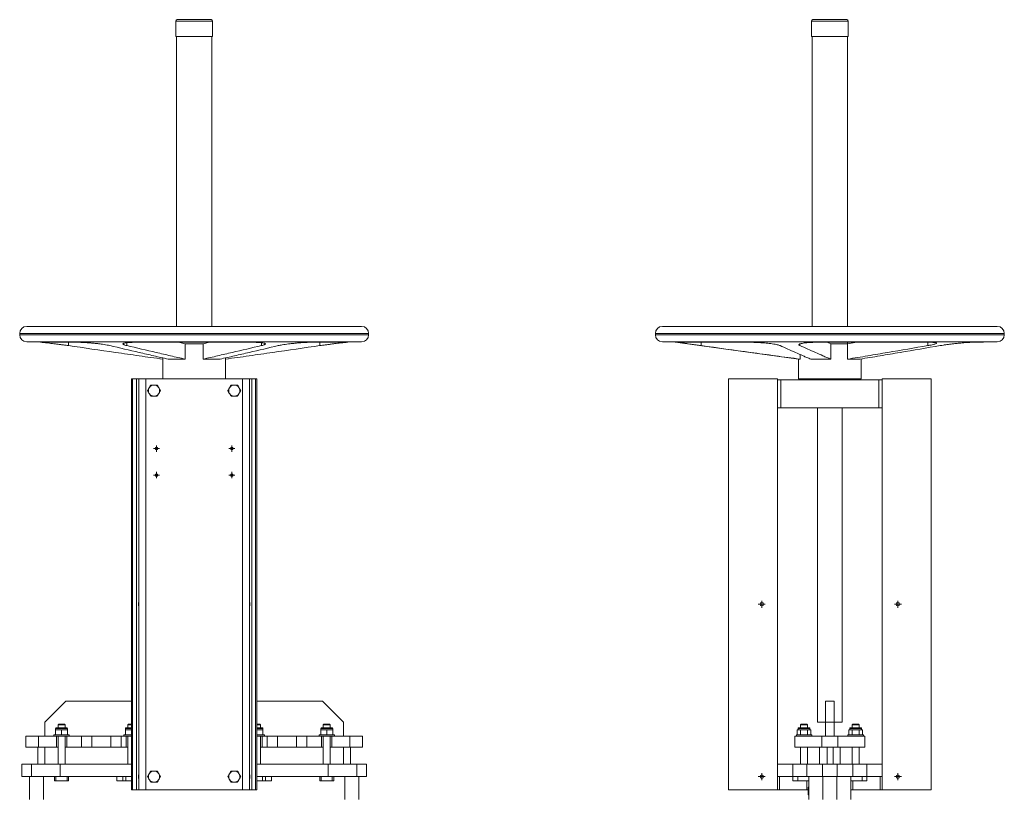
# Model space of a CAD drawing. Header units: millimetres. Extents: x -477 to 13693, y -1553 to 22661.
# Tile 2 of 2: x -416 to 13693, y 11519 to 22661. Entities that reach past the tile are written whole.
import ezdxf

# ---------------------------------------------------------------- set-up
doc = ezdxf.new("R2010")
doc.units = ezdxf.units.MM
doc.header["$LTSCALE"] = 10

# ---------------------------------------------------------------- blocks, each defined once
blk = doc.blocks.new('SW_CENTERMARKSYMBOL_12')
at = {"color": 0, "linetype": 'Continuous', "lineweight": 0}
for p, q in [((-25, 0), (-45, 0)), ((0, 0), (-25, 0)), ((0, 25), (0, 45)), ((0, 0), (0, 25)), ((0, 0), (0, -25)), ((0, 0), (25, 0)), ((25, 0), (45, 0)), ((0, -25), (0, -45))]:
    blk.add_line(p, q, dxfattribs=at)
blk = doc.blocks.new('SW_CENTERMARKSYMBOL_13')
at = {"color": 0, "linetype": 'Continuous', "lineweight": 0}
for p, q in [((-25, 0), (-45, 0)), ((0, 0), (-25, 0)), ((0, 25), (0, 45)), ((0, 0), (0, 25)), ((0, 0), (0, -25)), ((0, 0), (25, 0)), ((25, 0), (45, 0)), ((0, -25), (0, -45))]:
    blk.add_line(p, q, dxfattribs=at)
blk = doc.blocks.new('SW_CENTERMARKSYMBOL_14')
at = {"color": 0, "linetype": 'Continuous', "lineweight": 0}
for p, q in [((-25, 0), (-45, 0)), ((0, 0), (-25, 0)), ((0, 25), (0, 45)), ((0, 0), (0, 25)), ((0, 0), (0, -25)), ((0, 0), (25, 0)), ((25, 0), (45, 0)), ((0, -25), (0, -45))]:
    blk.add_line(p, q, dxfattribs=at)
blk = doc.blocks.new('SW_CENTERMARKSYMBOL_15')
at = {"color": 0, "linetype": 'Continuous', "lineweight": 0}
for p, q in [((-25, 0), (-45, 0)), ((0, 0), (-25, 0)), ((0, 25), (0, 45)), ((0, 0), (0, 25)), ((0, 0), (0, -25)), ((0, 0), (25, 0)), ((25, 0), (45, 0)), ((0, -25), (0, -45))]:
    blk.add_line(p, q, dxfattribs=at)
blk = doc.blocks.new('SW_CENTERMARKSYMBOL_16')
at = {"color": 0, "linetype": 'Continuous', "lineweight": 0}
for p, q in [((-25, 0), (-50, 0)), ((0, 0), (-25, 0)), ((0, 25), (0, 50)), ((0, 0), (0, 25)), ((0, 0), (0, -25)), ((0, 0), (25, 0)), ((25, 0), (50, 0)), ((0, -25), (0, -50))]:
    blk.add_line(p, q, dxfattribs=at)
blk = doc.blocks.new('SW_CENTERMARKSYMBOL_17')
at = {"color": 0, "linetype": 'Continuous', "lineweight": 0}
for p, q in [((-25, 0), (-50, 0)), ((0, 0), (-25, 0)), ((0, 25), (0, 50)), ((0, 0), (0, 25)), ((0, 0), (0, -25)), ((0, 0), (25, 0)), ((25, 0), (50, 0)), ((0, -25), (0, -50))]:
    blk.add_line(p, q, dxfattribs=at)
blk = doc.blocks.new('SW_CENTERMARKSYMBOL_18')
at = {"color": 0, "linetype": 'Continuous', "lineweight": 0}
for p, q in [((-25, 0), (-50, 0)), ((0, 0), (-25, 0)), ((0, 25), (0, 50)), ((0, 0), (0, 25)), ((0, 0), (0, -25)), ((0, 0), (25, 0)), ((25, 0), (50, 0)), ((0, -25), (0, -50))]:
    blk.add_line(p, q, dxfattribs=at)
blk = doc.blocks.new('SW_CENTERMARKSYMBOL_19')
at = {"color": 0, "linetype": 'Continuous', "lineweight": 0}
for p, q in [((-25, 0), (-50, 0)), ((0, 0), (-25, 0)), ((0, 25), (0, 50)), ((0, 0), (0, 25)), ((0, 0), (0, -25)), ((0, 0), (25, 0)), ((25, 0), (50, 0)), ((0, -25), (0, -50))]:
    blk.add_line(p, q, dxfattribs=at)

msp = doc.modelspace()

# ---------------------------------------------------------------- linework, layer by layer
at = {"color": 7, "linetype": 'Continuous', "lineweight": 15}
for p, q in [((1821, 22641), (1821, 22421)), ((1841, 22661), (2084, 22661)), ((2084, 22661), (2326, 22661)), ((2346, 22421), (2346, 22641)), ((10931, 22641), (10931, 22421)), ((11436, 22661), (10951, 22661)), ((11456, 22421), (11456, 22641)), ((1821, 22421), (2084, 22421)), ((1831, 22421), (1831, 18266)), ((2084, 22421), (2346, 22421)), ((2336, 18266), (2336, 22421)), ((10931, 22421), (11456, 22421)), ((10941, 22421), (10941, 18266)), ((11446, 18266), (11446, 22421)), ((-316, 18266), (4484, 18266)), ((8793, 18266), (11193, 18266)), ((11193, 18266), (13593, 18266)), ((-416, 18166), (-416, 18146)), ((4584, 18146), (4584, 18166)), ((8693, 18166), (8693, 18146)), ((13693, 18146), (13693, 18166)), ((-316, 18046), (4484, 18046)), ((-166, 18046), (-116, 18039)), ((406, 18039), (-116, 18039)), ((2919, 18039), (1249, 18039)), ((1861, 18039), (1956, 18017)), ((1956, 18017), (2212, 18017)), ((1956, 17797), (1956, 18017)), ((2306, 18039), (2212, 18017)), ((2212, 17797), (2212, 18017)), ((4284, 18039), (3762, 18039)), ((4284, 18039), (4334, 18046)), ((8793, 18046), (11193, 18046)), ((8943, 18046), (10743, 17797)), ((10037, 18039), (9056, 18039)), ((12616, 18039), (11028, 18039)), ((11155, 18039), (11205, 18017)), ((11193, 18046), (13593, 18046)), ((11205, 18017), (11448, 18017)), ((11205, 17797), (11205, 18017)), ((11446, 18017), (11446, 18039)), ((11578, 18039), (11448, 18017)), ((11448, 17797), (11448, 18017)), ((13393, 18039), (13229, 18039)), ((13393, 18039), (13443, 18046)), ((1598, 17802), (1634, 17797)), ((1634, 17797), (1634, 17815)), ((1634, 17797), (1634, 17516)), ((1634, 17797), (1634, 17797)), ((1713, 17797), (1956, 17797)), ((2212, 17797), (2455, 17797)), ((2534, 17797), (2534, 17815)), ((2534, 17797), (2569, 17802)), ((2534, 17516), (2534, 17797)), ((2534, 17797), (2534, 17797)), ((10743, 17797), (10743, 17516)), ((10743, 17797), (10769, 17797)), ((10769, 17797), (10769, 17863)), ((10919, 17797), (11205, 17797)), ((11448, 17797), (11624, 17797)), ((11643, 17516), (11643, 17800)), ((1184, 17516), (1184, 11626)), ((1184, 17516), (1202, 17516)), ((1202, 17516), (1202, 11626)), ((1202, 17516), (1257, 17516)), ((1257, 17516), (1257, 11626)), ((1257, 17516), (1291, 17516)), ((1291, 17516), (1291, 11626)), ((1291, 17516), (1390, 17516)), ((1390, 17516), (1390, 11626)), ((1390, 17516), (2777, 17516)), ((2777, 17516), (2777, 11626)), ((2777, 17516), (2877, 17516)), ((2877, 17516), (2877, 11626)), ((2877, 17516), (2910, 17516)), ((2910, 17516), (2910, 11626)), ((2910, 17516), (2965, 17516)), ((2965, 17516), (2965, 11626)), ((2965, 17516), (2984, 17516)), ((2984, 17516), (2984, 11626)), ((9743, 17516), (9743, 11626)), ((10443, 17516), (9743, 17516)), ((10443, 17516), (10443, 11626)), ((10443, 17501), (10493, 17501)), ((10493, 17501), (10493, 17101)), ((10493, 17501), (11893, 17501)), ((10743, 17516), (11193, 17516)), ((10896, 17516), (10896, 17501)), ((11193, 17516), (11643, 17516)), ((11491, 17501), (11491, 17516)), ((11893, 17501), (11893, 17101)), ((11893, 17501), (11943, 17501)), ((11943, 17516), (11943, 11626)), ((11943, 17516), (12643, 17516)), ((12643, 17516), (12643, 11626)), ((1443, 17391), (1436, 17380)), ((1515, 17426), (1502, 17426)), ((1581, 17380), (1575, 17391)), ((2593, 17391), (2586, 17380)), ((2665, 17426), (2652, 17426)), ((2731, 17380), (2725, 17391)), ((1436, 17311), (1443, 17300)), ((1502, 17266), (1515, 17266)), ((1575, 17300), (1581, 17311)), ((2586, 17311), (2593, 17300)), ((2652, 17266), (2665, 17266)), ((2725, 17300), (2731, 17311)), ((10443, 17101), (10493, 17101)), ((10493, 17101), (11893, 17101)), ((11018, 17101), (11018, 12596)), ((11368, 12596), (11368, 17101)), ((11893, 17101), (11943, 17101)), ((244, 12896), (-56, 12596)), ((244, 12896), (1184, 12896)), ((2984, 12896), (3924, 12896)), ((4224, 12596), (3924, 12896)), ((11133, 12896), (11253, 12896)), ((11133, 12596), (11133, 12896)), ((11253, 12896), (11253, 12596)), ((-56, 12396), (-56, 12596)), ((144, 12566), (134, 12556)), ((144, 12566), (184, 12566)), ((184, 12566), (224, 12566)), ((234, 12556), (224, 12566)), ((1144, 12566), (1134, 12556)), ((1144, 12566), (1184, 12566)), ((2984, 12566), (3024, 12566)), ((3034, 12556), (3024, 12566)), ((3944, 12566), (3934, 12556)), ((3944, 12566), (3984, 12566)), ((3984, 12566), (4024, 12566)), ((4034, 12556), (4024, 12566)), ((4224, 12396), (4224, 12596)), ((10783, 12566), (10773, 12556)), ((10783, 12566), (10863, 12566)), ((10873, 12556), (10863, 12566)), ((11018, 12596), (11133, 12596)), ((11253, 12596), (11133, 12596)), ((11133, 12396), (11133, 12596)), ((11253, 12396), (11253, 12596)), ((11253, 12596), (11368, 12596)), ((11523, 12566), (11513, 12556)), ((11523, 12566), (11603, 12566)), ((11613, 12556), (11603, 12566)), ((99, 12506), (99, 12486)), ((99, 12486), (99, 12416)), ((99, 12486), (141, 12486)), ((109, 12516), (184, 12516)), ((134, 12556), (134, 12516)), ((184, 12556), (134, 12556)), ((141, 12486), (184, 12486)), ((234, 12556), (184, 12556)), ((184, 12516), (259, 12516)), ((184, 12486), (184, 12416)), ((184, 12486), (226, 12486)), ((226, 12486), (269, 12486)), ((234, 12516), (234, 12556)), ((269, 12486), (269, 12506)), ((269, 12486), (269, 12416)), ((1099, 12506), (1099, 12486)), ((1099, 12486), (1099, 12416)), ((1099, 12486), (1141, 12486)), ((1109, 12516), (1184, 12516)), ((1134, 12556), (1134, 12516)), ((1184, 12556), (1134, 12556)), ((1141, 12486), (1184, 12486)), ((3034, 12556), (2984, 12556)), ((2984, 12516), (3059, 12516)), ((3026, 12486), (2984, 12486)), ((3069, 12486), (3026, 12486)), ((3034, 12516), (3034, 12556)), ((3069, 12486), (3069, 12506)), ((3069, 12486), (3069, 12416)), ((3899, 12506), (3899, 12486)), ((3899, 12486), (3899, 12416)), ((3941, 12486), (3899, 12486)), ((3909, 12516), (3984, 12516)), ((3934, 12556), (3934, 12516)), ((3984, 12556), (3934, 12556)), ((3984, 12486), (3941, 12486)), ((4034, 12556), (3984, 12556)), ((3984, 12516), (4059, 12516)), ((3984, 12486), (3984, 12416)), ((4026, 12486), (3984, 12486)), ((4069, 12486), (4026, 12486)), ((4034, 12516), (4034, 12556)), ((4069, 12486), (4069, 12506)), ((4069, 12486), (4069, 12416)), ((10725, 12486), (10725, 12416)), ((10749, 12486), (10725, 12486)), ((10738, 12506), (10738, 12486)), ((10748, 12516), (10898, 12516)), ((10774, 12486), (10749, 12486)), ((10773, 12556), (10773, 12516)), ((10873, 12556), (10773, 12556)), ((10774, 12486), (10774, 12416)), ((10823, 12486), (10774, 12486)), ((10872, 12486), (10823, 12486)), ((10872, 12486), (10872, 12416)), ((10897, 12486), (10872, 12486)), ((10873, 12516), (10873, 12556)), ((10921, 12486), (10897, 12486)), ((10908, 12486), (10908, 12506)), ((10921, 12486), (10921, 12416)), ((11465, 12486), (11465, 12416)), ((11465, 12486), (11489, 12486)), ((11478, 12506), (11478, 12486)), ((11488, 12516), (11638, 12516)), ((11489, 12486), (11514, 12486)), ((11513, 12556), (11513, 12516)), ((11613, 12556), (11513, 12556)), ((11514, 12486), (11514, 12416)), ((11514, 12486), (11563, 12486)), ((11563, 12486), (11612, 12486)), ((11612, 12486), (11612, 12416)), ((11612, 12486), (11637, 12486)), ((11613, 12516), (11613, 12556)), ((11637, 12486), (11661, 12486)), ((11648, 12486), (11648, 12506)), ((11661, 12486), (11661, 12416)), ((-326, 12396), (-326, 12236)), ((-326, 12396), (-147, 12396)), ((-147, 12396), (-147, 12236)), ((-147, 12396), (109, 12396)), ((74, 12416), (74, 12396)), ((74, 12416), (184, 12416)), ((109, 12396), (109, 12236)), ((109, 12396), (259, 12396)), ((134, 12396), (134, 11996)), ((184, 12416), (294, 12416)), ((234, 11996), (234, 12396)), ((259, 12396), (259, 12236)), ((259, 12396), (469, 12396)), ((294, 12396), (294, 12416)), ((469, 12396), (469, 12236)), ((469, 12396), (619, 12396)), ((619, 12396), (619, 12236)), ((619, 12396), (889, 12396)), ((889, 12396), (889, 12236)), ((889, 12396), (1039, 12396)), ((1039, 12396), (1039, 12236)), ((1039, 12396), (1109, 12396)), ((1074, 12416), (1074, 12396)), ((1074, 12416), (1184, 12416)), ((1109, 12396), (1109, 12236)), ((1109, 12396), (1184, 12396)), ((1134, 12396), (1134, 11996)), ((3094, 12416), (2984, 12416)), ((3059, 12396), (2984, 12396)), ((3034, 11996), (3034, 12396)), ((3059, 12396), (3059, 12236)), ((3059, 12396), (3129, 12396)), ((3094, 12396), (3094, 12416)), ((3129, 12396), (3129, 12236)), ((3129, 12396), (3279, 12396)), ((3279, 12396), (3279, 12236)), ((3279, 12396), (3549, 12396)), ((3549, 12396), (3549, 12236)), ((3549, 12396), (3699, 12396)), ((3699, 12396), (3699, 12236)), ((3699, 12396), (3909, 12396)), ((3874, 12416), (3874, 12396)), ((3984, 12416), (3874, 12416)), ((3909, 12396), (3909, 12236)), ((4059, 12396), (3909, 12396)), ((3934, 12396), (3934, 11996)), ((4094, 12416), (3984, 12416)), ((4034, 11996), (4034, 12396)), ((4059, 12396), (4059, 12236)), ((4059, 12396), (4315, 12396)), ((4094, 12396), (4094, 12416)), ((4315, 12396), (4315, 12236)), ((4315, 12396), (4494, 12396)), ((4494, 12396), (4494, 12236)), ((10693, 12396), (10693, 12236)), ((10693, 12396), (11077, 12396)), ((10713, 12416), (10713, 12396)), ((10933, 12416), (10713, 12416)), ((10933, 12396), (10933, 12416)), ((11077, 12396), (11077, 12236)), ((11077, 12396), (11309, 12396)), ((11309, 12396), (11309, 12236)), ((11309, 12396), (11693, 12396)), ((11453, 12416), (11453, 12396)), ((11453, 12416), (11673, 12416)), ((11673, 12396), (11673, 12416)), ((11693, 12396), (11693, 12236)), ((-326, 12236), (-147, 12236)), ((-157, 12236), (-157, 11996)), ((-156, 12236), (-156, 11996)), ((-147, 12236), (109, 12236)), ((-56, 12236), (-56, 11996)), ((109, 12236), (134, 12236)), ((234, 12236), (259, 12236)), ((259, 12236), (469, 12236)), ((469, 12236), (619, 12236)), ((619, 12236), (889, 12236)), ((889, 12236), (1039, 12236)), ((1039, 12236), (1109, 12236)), ((1109, 12236), (1134, 12236)), ((3034, 12236), (3059, 12236)), ((3059, 12236), (3129, 12236)), ((3129, 12236), (3279, 12236)), ((3279, 12236), (3549, 12236)), ((3549, 12236), (3699, 12236)), ((3699, 12236), (3909, 12236)), ((3909, 12236), (3934, 12236)), ((4034, 12236), (4059, 12236)), ((4059, 12236), (4315, 12236)), ((4224, 12236), (4224, 11996)), ((4315, 12236), (4494, 12236)), ((4324, 11996), (4324, 12236)), ((4324, 12236), (4324, 11996)), ((10693, 12236), (11077, 12236)), ((10773, 12236), (10773, 11996)), ((10873, 11996), (10873, 12236)), ((11043, 12236), (11043, 11996)), ((11077, 12236), (11309, 12236)), ((11153, 12236), (11153, 11996)), ((11243, 12236), (11243, 11996)), ((11309, 12236), (11693, 12236)), ((11343, 12236), (11343, 11996)), ((11513, 12236), (11513, 11996)), ((11613, 11996), (11613, 12236)), ((-386, 11816), (-386, 11996)), ((-386, 11996), (-246, 11996)), ((-246, 11816), (-246, 11996)), ((-246, 11996), (164, 11996)), ((164, 11816), (164, 11996)), ((164, 11996), (1184, 11996)), ((2984, 11996), (4004, 11996)), ((4004, 11816), (4004, 11996)), ((4004, 11996), (4413, 11996)), ((4413, 11816), (4413, 11996)), ((4413, 11996), (4554, 11996)), ((4554, 11816), (4554, 11996)), ((10443, 11996), (10665, 11996)), ((10665, 11816), (10665, 11996)), ((10665, 11996), (10865, 11996)), ((10865, 11816), (10865, 11996)), ((10865, 11996), (11089, 11996)), ((11089, 11816), (11089, 11996)), ((11089, 11996), (11297, 11996)), ((11297, 11816), (11297, 11996)), ((11297, 11996), (11522, 11996)), ((11522, 11816), (11522, 11996)), ((11522, 11996), (11721, 11996)), ((11721, 11816), (11721, 11996)), ((11721, 11996), (11943, 11996)), ((1443, 11861), (1436, 11850)), ((1515, 11896), (1502, 11896)), ((1581, 11850), (1575, 11861)), ((2593, 11861), (2586, 11850)), ((2665, 11896), (2652, 11896)), ((2731, 11850), (2725, 11861)), ((-386, 11816), (-246, 11816)), ((-276, 11486), (-276, 11816)), ((-246, 11816), (136, 11816)), ((-76, 11486), (-76, 11816)), ((84, 11756), (84, 11816)), ((104, 11756), (84, 11756)), ((104, 11756), (104, 11816)), ((263, 11756), (104, 11756)), ((163, 11816), (136, 11816)), ((163, 11816), (164, 11816)), ((164, 11816), (169, 11816)), ((169, 11816), (1184, 11816)), ((263, 11756), (263, 11816)), ((284, 11756), (263, 11756)), ((284, 11756), (284, 11816)), ((974, 11756), (974, 11816)), ((1060, 11756), (974, 11756)), ((1060, 11756), (1060, 11816)), ((1106, 11756), (1060, 11756)), ((1106, 11756), (1106, 11816)), ((1184, 11756), (1106, 11756)), ((1436, 11781), (1443, 11770)), ((1502, 11736), (1515, 11736)), ((1575, 11770), (1581, 11781)), ((2586, 11781), (2593, 11770)), ((2652, 11736), (2665, 11736)), ((2725, 11770), (2731, 11781)), ((2984, 11816), (3999, 11816)), ((3062, 11756), (2984, 11756)), ((3062, 11756), (3062, 11816)), ((3107, 11756), (3062, 11756)), ((3107, 11756), (3107, 11816)), ((3194, 11756), (3107, 11756)), ((3194, 11756), (3194, 11816)), ((3884, 11756), (3884, 11816)), ((3904, 11756), (3884, 11756)), ((3904, 11756), (3904, 11816)), ((4063, 11756), (3904, 11756)), ((3999, 11816), (4004, 11816)), ((4032, 11816), (4004, 11816)), ((4004, 11816), (4004, 11816)), ((4032, 11816), (4413, 11816)), ((4063, 11756), (4063, 11816)), ((4084, 11756), (4063, 11756)), ((4084, 11756), (4084, 11816)), ((4244, 11486), (4244, 11816)), ((4413, 11816), (4554, 11816)), ((4444, 11486), (4444, 11816)), ((10443, 11816), (10664, 11816)), ((10473, 11626), (10473, 11816)), ((10662, 11816), (10662, 11756)), ((10732, 11756), (10662, 11756)), ((10664, 11816), (10665, 11816)), ((10665, 11816), (10665, 11816)), ((10679, 11816), (10665, 11816)), ((10679, 11816), (10865, 11816)), ((10732, 11756), (10732, 11816)), ((10893, 11756), (10732, 11756)), ((10863, 11626), (10863, 11756)), ((10865, 11816), (11089, 11816)), ((10893, 11486), (10893, 11816)), ((11089, 11816), (11297, 11816)), ((11093, 11486), (11093, 11816)), ((11293, 11486), (11293, 11816)), ((11297, 11816), (11522, 11816)), ((11493, 11486), (11493, 11816)), ((11654, 11756), (11493, 11756)), ((11522, 11816), (11708, 11816)), ((11523, 11626), (11523, 11756)), ((11654, 11756), (11654, 11816)), ((11724, 11756), (11654, 11756)), ((11721, 11816), (11708, 11816)), ((11721, 11816), (11721, 11816)), ((11721, 11816), (11722, 11816)), ((11722, 11816), (11943, 11816)), ((11724, 11756), (11724, 11816)), ((11913, 11626), (11913, 11816)), ((1184, 11626), (1202, 11626)), ((1202, 11626), (1257, 11626)), ((1257, 11626), (1291, 11626)), ((1291, 11626), (1390, 11626)), ((1390, 11626), (2777, 11626)), ((2777, 11626), (2877, 11626)), ((2877, 11626), (2910, 11626)), ((2910, 11626), (2965, 11626)), ((2965, 11626), (2984, 11626)), ((10443, 11626), (9743, 11626)), ((10473, 11626), (10443, 11626)), ((10863, 11626), (10473, 11626)), ((10883, 11626), (10863, 11626)), ((10883, 11664), (10893, 11664)), ((10883, 11664), (10883, 11632)), ((10883, 11632), (10893, 11632)), ((10883, 11632), (10883, 11617)), ((10883, 11617), (10893, 11617)), ((10883, 11585), (10893, 11585)), ((11523, 11626), (11493, 11626)), ((11913, 11626), (11523, 11626)), ((11943, 11626), (11913, 11626)), ((11943, 11626), (12643, 11626)), ((10883, 11553), (10893, 11553))]:
    msp.add_line(p, q, dxfattribs=at)
at = {"color": 8, "linetype": 'Continuous', "lineweight": 15}
for p, q in [((1821, 22641), (2084, 22641)), ((2084, 22641), (2346, 22641)), ((10931, 22641), (11456, 22641)), ((-416, 18166), (4584, 18166)), ((-416, 18146), (4584, 18146)), ((8693, 18166), (11193, 18166)), ((8693, 18146), (11193, 18146)), ((11193, 18166), (13693, 18166)), ((11193, 18146), (13693, 18146)), ((282, 17991), (282, 18039)), ((1120, 17991), (1120, 18033)), ((3047, 17991), (3047, 18033)), ((3886, 17991), (3886, 18039)), ((9347, 17991), (9347, 18039)), ((10765, 17991), (10765, 18016)), ((12598, 17991), (12598, 18039)), ((184, 12506), (99, 12506)), ((269, 12506), (184, 12506)), ((1184, 12506), (1099, 12506)), ((3069, 12506), (2984, 12506)), ((3984, 12506), (3899, 12506)), ((4069, 12506), (3984, 12506)), ((10908, 12506), (10738, 12506)), ((11648, 12506), (11478, 12506))]:
    msp.add_line(p, q, dxfattribs=at)
at = {"color": 7, "linetype": 'Continuous', "lineweight": 15}
for centre, radius in [((1544, 16516), 20), ((2624, 16516), 20), ((1544, 16136), 20), ((2624, 16136), 20), ((10218, 14286), 25), ((12168, 14286), 25), ((10218, 11816), 25), ((12168, 11816), 25)]:
    msp.add_circle(centre, radius, dxfattribs=at)
for centre, radius, start, end in [((1841, 22641), 20, 90, 180), ((2326, 22641), 20, 0, 90), ((10951, 22641), 20, 90, 180), ((11436, 22641), 20, 0, 90), ((-316, 18166), 100, 90, 180), ((4484, 18166), 100, 0, 90), ((8793, 18166), 100, 90, 180), ((13593, 18166), 100, 0, 90), ((-316, 18146), 100, 180, 270), ((4484, 18146), 100, 270, 0), ((8793, 18146), 100, 180, 270), ((13593, 18146), 100, 270, 0), ((1509, 17346), 80.3, 154.5671, 205.4329), ((1509, 17346), 80.3, 94.5671, 145.4329), ((1509, 17346), 80.3, 34.5671, 85.4329), ((1509, 17346), 80.3, 334.5671, 25.4329), ((2659, 17346), 80.3, 154.5671, 205.4329), ((2659, 17346), 80.3, 94.5671, 145.4329), ((2659, 17346), 80.3, 34.5671, 85.4329), ((2659, 17346), 80.3, 334.5671, 25.4329), ((1509, 17346), 80.3, 214.5671, 265.4329), ((1509, 17346), 80.3, 274.5671, 325.4329), ((2659, 17346), 80.3, 214.5671, 265.4329), ((2659, 17346), 80.3, 274.5671, 325.4329), ((109, 12506), 10, 90, 180), ((259, 12506), 10, 0, 90), ((1109, 12506), 10, 90, 180), ((3059, 12506), 10, 0, 90), ((3909, 12506), 10, 90, 180), ((4059, 12506), 10, 0, 90), ((10748, 12506), 10, 90, 180), ((10898, 12506), 10, 0, 90), ((11488, 12506), 10, 90, 180), ((11638, 12506), 10, 0, 90), ((1509, 11816), 80.3, 94.5671, 145.4329), ((1509, 11816), 80.3, 34.5671, 85.4329), ((2659, 11816), 80.3, 94.5671, 145.4329), ((2659, 11816), 80.3, 34.5671, 85.4329), ((1509, 11816), 80.3, 154.5671, 205.4329), ((1509, 11816), 80.3, 214.5671, 265.4329), ((1509, 11816), 80.3, 274.5671, 325.4329), ((1509, 11816), 80.3, 334.5671, 25.4329), ((2659, 11816), 80.3, 154.5671, 205.4329), ((2659, 11816), 80.3, 214.5671, 265.4329), ((2659, 11816), 80.3, 274.5671, 325.4329), ((2659, 11816), 80.3, 334.5671, 25.4329)]:
    msp.add_arc(centre, radius, start, end, dxfattribs=at)
for centre in [(1287, 14286), (2881, 14286), (1287, 11816), (2881, 11816)]:
    msp.add_ellipse(centre, major_axis=(0, 25), ratio=0.069927, dxfattribs=at)
for points, knots in [([(-110, 18039), (-110, 18039), (-109, 18039), (-103, 18038), (-86, 18037), (-62, 18034), (-30, 18031), (8, 18026), (51, 18021), (98, 18015), (147, 18009), (198, 18002), (244, 17996), (271, 17992), (282, 17991)], [0, 0, 0, 0, 0.0052581, 0.0974004, 0.1895436, 0.2822884, 0.3750356, 0.4684052, 0.561778, 0.6551213, 0.7484677, 0.8423314, 0.9361965, 1, 1, 1, 1]), ([(1634, 17797), (1578, 17805), (1521, 17813), (1408, 17828), (1352, 17836), (1183, 17861), (1070, 17877), (732, 17925), (507, 17958), (282, 17991)], [0, 0, 0, 0, 0.125, 0.125, 0.25, 0.25, 0.5, 0.5, 1, 1, 1, 1]), ([(406, 18039), (414, 18039), (432, 18038), (465, 18038), (505, 18036), (552, 18033), (602, 18029), (652, 18024), (702, 18019), (750, 18013), (795, 18006), (840, 17999), (864, 17994), (877, 17991)], [0, 0, 0, 0, 0.069669, 0.139339, 0.231898, 0.324459, 0.416997, 0.509538, 0.6025, 0.695466, 0.789139, 0.882814, 1, 1, 1, 1]), ([(1713, 17797), (1678, 17805), (1643, 17813), (1574, 17828), (1539, 17836), (1434, 17861), (1365, 17877), (1156, 17925), (1017, 17958), (877, 17991)], [0, 0, 0, 0, 0.125, 0.125, 0.25, 0.25, 0.5, 0.5, 1, 1, 1, 1]), ([(1249, 18039), (1237, 18039), (1212, 18038), (1175, 18037), (1140, 18035), (1109, 18032), (1085, 18028), (1069, 18023), (1062, 18018), (1063, 18012), (1073, 18005), (1091, 17998), (1110, 17993), (1120, 17991)], [0, 0, 0, 0, 0.0746323, 0.1492649, 0.2423194, 0.335376, 0.4291498, 0.5229271, 0.6171296, 0.7113358, 0.8055195, 0.8997048, 1, 1, 1, 1]), ([(1956, 17797), (1921, 17805), (1886, 17813), (1816, 17828), (1782, 17836), (1677, 17861), (1608, 17877), (1399, 17925), (1259, 17958), (1120, 17991)], [0, 0, 0, 0, 0.125, 0.125, 0.25, 0.25, 0.5, 0.5, 1, 1, 1, 1]), ([(2212, 17797), (2247, 17805), (2281, 17813), (2351, 17828), (2386, 17836), (2490, 17861), (2560, 17877), (2769, 17925), (2908, 17958), (3047, 17991)], [0, 0, 0, 0, 0.125, 0.125, 0.25, 0.25, 0.5, 0.5, 1, 1, 1, 1]), ([(2455, 17797), (2489, 17805), (2524, 17813), (2594, 17828), (2629, 17836), (2733, 17861), (2803, 17877), (3012, 17925), (3151, 17958), (3290, 17991)], [0, 0, 0, 0, 0.125, 0.125, 0.25, 0.25, 0.5, 0.5, 1, 1, 1, 1]), ([(2534, 17797), (2590, 17805), (2646, 17813), (2759, 17828), (2815, 17836), (2984, 17861), (3097, 17877), (3435, 17925), (3660, 17958), (3886, 17991)], [0, 0, 0, 0, 0.125, 0.125, 0.25, 0.25, 0.5, 0.5, 1, 1, 1, 1]), ([(2919, 18039), (2931, 18039), (2956, 18038), (2992, 18037), (3027, 18035), (3058, 18032), (3082, 18028), (3098, 18023), (3106, 18018), (3104, 18012), (3094, 18005), (3076, 17998), (3057, 17993), (3047, 17991)], [0, 0, 0, 0, 0.0746323, 0.1492649, 0.2423194, 0.335376, 0.4291498, 0.5229271, 0.6171296, 0.7113358, 0.8055195, 0.8997048, 1, 1, 1, 1]), ([(3762, 18039), (3750, 18039), (3726, 18038), (3683, 18037), (3637, 18034), (3588, 18031), (3537, 18026), (3486, 18021), (3436, 18015), (3389, 18009), (3349, 18002), (3316, 17996), (3299, 17993), (3290, 17991)], [0, 0, 0, 0, 0.097199, 0.190062, 0.282926, 0.3765, 0.470077, 0.56413, 0.658185, 0.752215, 0.846247, 0.923123, 1, 1, 1, 1]), ([(4278, 18039), (4276, 18039), (4271, 18038), (4255, 18037), (4232, 18034), (4200, 18031), (4163, 18027), (4120, 18022), (4072, 18016), (4023, 18009), (3972, 18003), (3925, 17996), (3897, 17992), (3886, 17991)], [0, 0, 0, 0, 0.090697, 0.181396, 0.274574, 0.367755, 0.461647, 0.555542, 0.649825, 0.74411, 0.838375, 0.932642, 1, 1, 1, 1]), ([(9056, 18039), (9053, 18039), (9047, 18038), (9047, 18037), (9055, 18035), (9071, 18031), (9095, 18027), (9126, 18022), (9164, 18017), (9206, 18010), (9252, 18004), (9300, 17997), (9331, 17993), (9347, 17991)], [0, 0, 0, 0, 0.0817499, 0.1741556, 0.266563, 0.3589511, 0.451342, 0.5440955, 0.6368526, 0.7302969, 0.823744, 0.9118718, 1, 1, 1, 1]), ([(10769, 17797), (10710, 17805), (10650, 17813), (10532, 17828), (10473, 17836), (10295, 17861), (10176, 17877), (9821, 17925), (9584, 17958), (9347, 17991)], [0, 0, 0, 0, 0.125, 0.125, 0.25, 0.25, 0.5, 0.5, 1, 1, 1, 1]), ([(10037, 18039), (10052, 18039), (10081, 18038), (10129, 18037), (10179, 18034), (10230, 18031), (10279, 18027), (10326, 18022), (10370, 18016), (10408, 18010), (10440, 18003), (10464, 17997), (10475, 17993), (10480, 17991)], [0, 0, 0, 0, 0.091268, 0.183697, 0.276127, 0.368537, 0.46095, 0.553736, 0.646526, 0.740008, 0.833492, 0.916746, 1, 1, 1, 1]), ([(10919, 17797), (10901, 17805), (10883, 17813), (10846, 17828), (10828, 17836), (10773, 17861), (10736, 17877), (10626, 17925), (10553, 17958), (10480, 17991)], [0, 0, 0, 0, 0.125, 0.125, 0.25, 0.25, 0.5, 0.5, 1, 1, 1, 1]), ([(11028, 18039), (11027, 18039), (11010, 18039), (10975, 18038), (10928, 18037), (10883, 18034), (10844, 18031), (10810, 18026), (10783, 18021), (10763, 18015), (10752, 18009), (10749, 18002), (10754, 17996), (10762, 17992), (10765, 17991)], [0, 0, 0, 0, 0.0052581, 0.0974004, 0.1895436, 0.2822884, 0.3750356, 0.4684052, 0.561778, 0.6551213, 0.7484677, 0.8423314, 0.9361965, 1, 1, 1, 1]), ([(11205, 17797), (11186, 17805), (11168, 17813), (11131, 17828), (11113, 17836), (11058, 17861), (11022, 17877), (10912, 17925), (10839, 17958), (10765, 17991)], [0, 0, 0, 0, 0.125, 0.125, 0.25, 0.25, 0.5, 0.5, 1, 1, 1, 1]), ([(11448, 17797), (11496, 17805), (11544, 17813), (11640, 17828), (11688, 17836), (11832, 17861), (11927, 17877), (12215, 17925), (12407, 17958), (12598, 17991)], [0, 0, 0, 0, 0.125, 0.125, 0.25, 0.25, 0.5, 0.5, 1, 1, 1, 1]), ([(11624, 17797), (11672, 17805), (11720, 17813), (11816, 17828), (11864, 17836), (12008, 17861), (12104, 17877), (12391, 17925), (12583, 17958), (12775, 17991)], [0, 0, 0, 0, 0.125, 0.125, 0.25, 0.25, 0.5, 0.5, 1, 1, 1, 1]), ([(12616, 18039), (12625, 18039), (12644, 18038), (12670, 18038), (12694, 18036), (12712, 18033), (12721, 18029), (12723, 18024), (12716, 18019), (12700, 18013), (12677, 18006), (12644, 17999), (12615, 17994), (12598, 17991)], [0, 0, 0, 0, 0.069669, 0.139339, 0.231898, 0.324459, 0.416997, 0.509538, 0.6025, 0.695466, 0.789139, 0.882814, 1, 1, 1, 1]), ([(13229, 18039), (13223, 18039), (13212, 18038), (13187, 18037), (13154, 18035), (13114, 18032), (13069, 18028), (13020, 18023), (12970, 18018), (12918, 18012), (12868, 18005), (12819, 17998), (12790, 17993), (12775, 17991)], [0, 0, 0, 0, 0.0746323, 0.1492649, 0.2423194, 0.335376, 0.4291498, 0.5229271, 0.6171296, 0.7113358, 0.8055195, 0.8997048, 1, 1, 1, 1]), ([(1436, 17380), (1435, 17377), (1428, 17366), (1421, 17354), (1416, 17346)], [0, 0, 0, 0, 0.241244, 1, 1, 1, 1]), ([(1463, 17426), (1461, 17423), (1455, 17412), (1448, 17400), (1443, 17391)], [0, 0, 0, 0, 0.221714, 1, 1, 1, 1]), ([(1502, 17426), (1496, 17426), (1483, 17426), (1470, 17426), (1463, 17426)], [0, 0, 0, 0, 0.440376, 1, 1, 1, 1]), ([(1555, 17426), (1550, 17426), (1537, 17426), (1523, 17426), (1515, 17426)], [0, 0, 0, 0, 0.410469, 1, 1, 1, 1]), ([(1575, 17391), (1573, 17394), (1567, 17406), (1560, 17417), (1555, 17426)], [0, 0, 0, 0, 0.241232, 1, 1, 1, 1]), ([(1601, 17346), (1600, 17348), (1593, 17359), (1587, 17371), (1581, 17380)], [0, 0, 0, 0, 0.221713, 1, 1, 1, 1]), ([(2586, 17380), (2585, 17377), (2578, 17366), (2571, 17354), (2566, 17346)], [0, 0, 0, 0, 0.241244, 1, 1, 1, 1]), ([(2613, 17426), (2611, 17423), (2605, 17412), (2598, 17400), (2593, 17391)], [0, 0, 0, 0, 0.221713, 1, 1, 1, 1]), ([(2652, 17426), (2646, 17426), (2633, 17426), (2620, 17426), (2613, 17426)], [0, 0, 0, 0, 0.440376, 1, 1, 1, 1]), ([(2705, 17426), (2700, 17426), (2687, 17426), (2673, 17426), (2665, 17426)], [0, 0, 0, 0, 0.41047, 1, 1, 1, 1]), ([(2725, 17391), (2723, 17394), (2717, 17406), (2710, 17417), (2705, 17426)], [0, 0, 0, 0, 0.241231, 1, 1, 1, 1]), ([(2751, 17346), (2750, 17348), (2743, 17359), (2737, 17371), (2731, 17380)], [0, 0, 0, 0, 0.221713, 1, 1, 1, 1]), ([(1416, 17346), (1418, 17343), (1424, 17332), (1431, 17320), (1436, 17311)], [0, 0, 0, 0, 0.221725, 1, 1, 1, 1]), ([(1443, 17300), (1446, 17294), (1449, 17288), (1456, 17277), (1459, 17271), (1463, 17266)], [0, 0, 0, 0, 0.5, 0.5, 1, 1, 1, 1]), ([(1463, 17266), (1466, 17266), (1469, 17266), (1476, 17266), (1479, 17266), (1489, 17266), (1496, 17266), (1502, 17266)], [0, 0, 0, 0, 0.25, 0.25, 0.5, 0.5, 1, 1, 1, 1]), ([(1515, 17266), (1519, 17266), (1522, 17266), (1529, 17266), (1532, 17266), (1542, 17266), (1549, 17266), (1555, 17266)], [0, 0, 0, 0, 0.25, 0.25, 0.5, 0.5, 1, 1, 1, 1]), ([(1555, 17266), (1558, 17271), (1562, 17277), (1568, 17288), (1572, 17294), (1575, 17300)], [0, 0, 0, 0, 0.5, 0.5, 1, 1, 1, 1]), ([(1581, 17311), (1583, 17314), (1590, 17326), (1596, 17337), (1601, 17346)], [0, 0, 0, 0, 0.241232, 1, 1, 1, 1]), ([(2566, 17346), (2568, 17343), (2574, 17332), (2581, 17320), (2586, 17311)], [0, 0, 0, 0, 0.221726, 1, 1, 1, 1]), ([(2593, 17300), (2596, 17294), (2599, 17288), (2606, 17277), (2609, 17271), (2613, 17266)], [0, 0, 0, 0, 0.5, 0.5, 1, 1, 1, 1]), ([(2613, 17266), (2616, 17266), (2619, 17266), (2626, 17266), (2629, 17266), (2639, 17266), (2646, 17266), (2652, 17266)], [0, 0, 0, 0, 0.25, 0.25, 0.5, 0.5, 1, 1, 1, 1]), ([(2665, 17266), (2669, 17266), (2672, 17266), (2679, 17266), (2682, 17266), (2692, 17266), (2699, 17266), (2705, 17266)], [0, 0, 0, 0, 0.25, 0.25, 0.5, 0.5, 1, 1, 1, 1]), ([(2705, 17266), (2708, 17271), (2712, 17277), (2718, 17288), (2722, 17294), (2725, 17300)], [0, 0, 0, 0, 0.5, 0.5, 1, 1, 1, 1]), ([(2731, 17311), (2733, 17314), (2740, 17326), (2746, 17337), (2751, 17346)], [0, 0, 0, 0, 0.241232, 1, 1, 1, 1]), ([(1463, 11896), (1461, 11893), (1455, 11882), (1448, 11870), (1443, 11861)], [0, 0, 0, 0, 0.22172, 1, 1, 1, 1]), ([(1502, 11896), (1496, 11896), (1483, 11896), (1470, 11896), (1463, 11896)], [0, 0, 0, 0, 0.440376, 1, 1, 1, 1]), ([(1555, 11896), (1550, 11896), (1537, 11896), (1523, 11896), (1515, 11896)], [0, 0, 0, 0, 0.410469, 1, 1, 1, 1]), ([(1575, 11861), (1573, 11864), (1567, 11876), (1560, 11887), (1555, 11896)], [0, 0, 0, 0, 0.241232, 1, 1, 1, 1]), ([(2613, 11896), (2611, 11893), (2605, 11882), (2598, 11870), (2593, 11861)], [0, 0, 0, 0, 0.22172, 1, 1, 1, 1]), ([(2652, 11896), (2646, 11896), (2633, 11896), (2620, 11896), (2613, 11896)], [0, 0, 0, 0, 0.440376, 1, 1, 1, 1]), ([(2705, 11896), (2700, 11896), (2687, 11896), (2673, 11896), (2665, 11896)], [0, 0, 0, 0, 0.41047, 1, 1, 1, 1]), ([(2725, 11861), (2723, 11864), (2717, 11876), (2710, 11887), (2705, 11896)], [0, 0, 0, 0, 0.241231, 1, 1, 1, 1]), ([(1436, 11850), (1435, 11847), (1428, 11836), (1421, 11824), (1416, 11816)], [0, 0, 0, 0, 0.241232, 1, 1, 1, 1]), ([(1416, 11816), (1420, 11810), (1423, 11804), (1430, 11793), (1433, 11787), (1436, 11781)], [0, 0, 0, 0, 0.5, 0.5, 1, 1, 1, 1]), ([(1443, 11770), (1446, 11764), (1449, 11758), (1456, 11747), (1459, 11741), (1463, 11736)], [0, 0, 0, 0, 0.5, 0.5, 1, 1, 1, 1]), ([(1463, 11736), (1468, 11736), (1481, 11736), (1494, 11736), (1502, 11736)], [0, 0, 0, 0, 0.41047, 1, 1, 1, 1]), ([(1515, 11736), (1521, 11736), (1535, 11736), (1548, 11736), (1555, 11736)], [0, 0, 0, 0, 0.440376, 1, 1, 1, 1]), ([(1555, 11736), (1556, 11738), (1563, 11749), (1570, 11761), (1575, 11770)], [0, 0, 0, 0, 0.22172, 1, 1, 1, 1]), ([(1601, 11816), (1600, 11818), (1593, 11829), (1587, 11841), (1581, 11850)], [0, 0, 0, 0, 0.22172, 1, 1, 1, 1]), ([(1581, 11781), (1585, 11787), (1588, 11793), (1595, 11804), (1598, 11810), (1601, 11816)], [0, 0, 0, 0, 0.5, 0.5, 1, 1, 1, 1]), ([(2586, 11850), (2585, 11847), (2578, 11836), (2571, 11824), (2566, 11816)], [0, 0, 0, 0, 0.241232, 1, 1, 1, 1]), ([(2566, 11816), (2570, 11810), (2573, 11804), (2580, 11793), (2583, 11787), (2586, 11781)], [0, 0, 0, 0, 0.5, 0.5, 1, 1, 1, 1]), ([(2593, 11770), (2594, 11767), (2601, 11756), (2608, 11744), (2613, 11736)], [0, 0, 0, 0, 0.241232, 1, 1, 1, 1]), ([(2613, 11736), (2618, 11736), (2631, 11736), (2644, 11736), (2652, 11736)], [0, 0, 0, 0, 0.410469, 1, 1, 1, 1]), ([(2665, 11736), (2671, 11736), (2685, 11736), (2698, 11736), (2705, 11736)], [0, 0, 0, 0, 0.440376, 1, 1, 1, 1]), ([(2705, 11736), (2708, 11741), (2712, 11747), (2718, 11758), (2722, 11764), (2725, 11770)], [0, 0, 0, 0, 0.5, 0.5, 1, 1, 1, 1]), ([(2751, 11816), (2750, 11818), (2743, 11829), (2737, 11841), (2731, 11850)], [0, 0, 0, 0, 0.221719, 1, 1, 1, 1]), ([(2731, 11781), (2735, 11787), (2738, 11793), (2745, 11804), (2748, 11810), (2751, 11816)], [0, 0, 0, 0, 0.5, 0.5, 1, 1, 1, 1]), ([(10883, 11617), (10883, 11617), (10883, 11617), (10883, 11616), (10883, 11615), (10883, 11614), (10883, 11613), (10883, 11612), (10883, 11610), (10883, 11608), (10883, 11605), (10883, 11603), (10883, 11600), (10883, 11597), (10883, 11595), (10883, 11592), (10883, 11588), (10883, 11586), (10883, 11585)], [0, 0, 0, 0, 0.0652308, 0.1284049, 0.1900671, 0.2509434, 0.3115458, 0.3728628, 0.4350237, 0.4990717, 0.5630911, 0.6255101, 0.68668, 0.7472825, 0.8085635, 0.8707421, 0.934341, 0.9999979, 0.9999979, 0.9999979, 0.9999979]), ([(10883, 11585), (10883, 11580), (10883, 11571), (10883, 11560), (10883, 11554), (10883, 11553), (10883, 11553)], [0, 0, 0, 0, 0.279631, 0.558958, 0.779478, 1, 1, 1, 1])]:
    msp.add_open_spline(points, degree=3, knots=knots, dxfattribs=at)

# ---------------------------------------------------------------- block references
at = {"color": 7, "linetype": 'Continuous', "lineweight": 0}
for name, p in [('SW_CENTERMARKSYMBOL_12', (1544, 16516)), ('SW_CENTERMARKSYMBOL_15', (2624, 16516)), ('SW_CENTERMARKSYMBOL_13', (1544, 16136)), ('SW_CENTERMARKSYMBOL_14', (2624, 16136)), ('SW_CENTERMARKSYMBOL_18', (10218, 14286)), ('SW_CENTERMARKSYMBOL_16', (12168, 14286)), ('SW_CENTERMARKSYMBOL_19', (10218, 11816)), ('SW_CENTERMARKSYMBOL_17', (12168, 11816))]:
    msp.add_blockref(name, p, dxfattribs=at)

doc.saveas('drawing.dxf')
